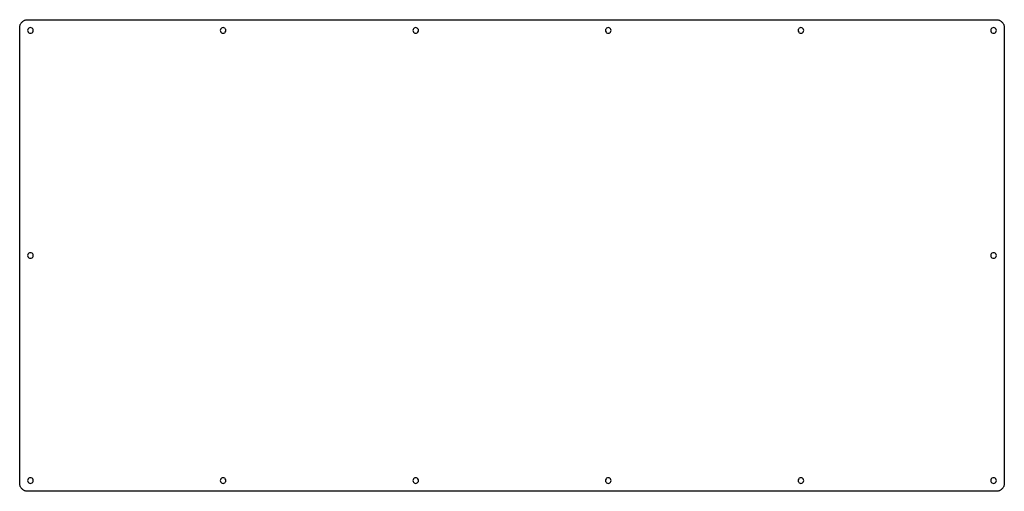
# Model space of a CAD drawing. Extents: x 0 to 368, y 0 to 176.
import ezdxf

# ---------------------------------------------------------------- set-up
doc = ezdxf.new("R2010")
doc.units = 0
doc.layers.get('0').update_dxf_attribs({"linetype": 'CONTINUOUS'})

msp = doc.modelspace()

# ---------------------------------------------------------------- linework, layer by layer
at = {"color": 0}
for p, q in [((0.095085, 173.294), (0.104731, 173.53)), ((0.095085, 3.27284), (0.095085, 173.294)), ((0.104731, 173.53), (0.130914, 173.764)), ((0.130914, 173.764), (0.177767, 173.994)), ((0.177767, 173.994), (0.241157, 174.221)), ((0.241157, 174.221), (0.323839, 174.442)), ((0.323839, 174.442), (0.421679, 174.655)), ((0.421679, 174.655), (0.537436, 174.862)), ((0.537436, 174.862), (0.666972, 175.058)), ((0.666972, 175.058), (0.813043, 175.242)), ((0.813043, 175.242), (0.972894, 175.416)), ((0.972894, 175.416), (1.14653, 175.576)), ((1.14653, 175.576), (1.33119, 175.722)), ((1.33119, 175.722), (1.52687, 175.852)), ((1.52687, 175.852), (1.73357, 175.967)), ((1.73357, 175.967), (1.94717, 176.065)), ((1.94717, 176.065), (2.16765, 176.148)), ((2.16765, 176.148), (2.39503, 176.211)), ((2.39503, 176.211), (2.62516, 176.258)), ((2.62516, 176.258), (2.85943, 176.284)), ((2.85943, 176.284), (3.09507, 176.294)), ((3.09507, 176.294), (364.568, 176.294)), ((3.24528, 172.911), (3.09507, 172.619)), ((3.47817, 173.144), (3.24528, 172.911)), ((3.77031, 173.294), (3.47817, 173.144)), ((4.09554, 173.343), (3.77031, 173.294)), ((4.41935, 173.294), (4.09554, 173.343)), ((4.7129, 173.144), (4.41935, 173.294)), ((4.94439, 172.911), (4.7129, 173.144)), ((5.09323, 172.619), (4.94439, 172.911)), ((75.1403, 172.911), (74.9914, 172.619)), ((75.3731, 173.144), (75.1403, 172.911)), ((75.6652, 173.294), (75.3731, 173.144)), ((75.989, 173.343), (75.6652, 173.294)), ((76.3143, 173.294), (75.989, 173.343)), ((76.6064, 173.144), (76.3143, 173.294)), ((76.8396, 172.911), (76.6064, 173.144)), ((76.9881, 172.619), (76.8396, 172.911)), ((147.034, 172.911), (146.885, 172.619)), ((147.267, 173.144), (147.034, 172.911)), ((147.559, 173.294), (147.267, 173.144)), ((147.884, 173.343), (147.559, 173.294)), ((148.208, 173.294), (147.884, 173.343)), ((148.501, 173.144), (148.208, 173.294)), ((148.733, 172.911), (148.501, 173.144)), ((148.883, 172.619), (148.733, 172.911)), ((218.929, 172.911), (218.78, 172.619)), ((219.162, 173.144), (218.929, 172.911)), ((219.454, 173.294), (219.162, 173.144)), ((219.779, 173.343), (219.454, 173.294)), ((220.103, 173.294), (219.779, 173.343)), ((220.396, 173.144), (220.103, 173.294)), ((220.628, 172.911), (220.396, 173.144)), ((220.777, 172.619), (220.628, 172.911)), ((290.824, 172.911), (290.675, 172.619)), ((291.057, 173.144), (290.824, 172.911)), ((291.349, 173.294), (291.057, 173.144)), ((291.673, 173.343), (291.349, 173.294)), ((291.998, 173.294), (291.673, 173.343)), ((292.29, 173.144), (291.998, 173.294)), ((292.523, 172.911), (292.29, 173.144)), ((292.672, 172.619), (292.523, 172.911)), ((362.719, 172.911), (362.571, 172.619)), ((362.952, 173.144), (362.719, 172.911)), ((363.245, 173.294), (362.952, 173.144)), ((363.569, 173.343), (363.245, 173.294)), ((363.894, 173.294), (363.569, 173.343)), ((364.187, 173.144), (363.894, 173.294)), ((364.419, 172.911), (364.187, 173.144)), ((364.568, 172.619), (364.419, 172.911)), ((364.568, 176.294), (364.804, 176.284)), ((364.804, 176.284), (365.037, 176.258)), ((365.037, 176.258), (365.27, 176.211)), ((365.27, 176.211), (365.495, 176.148)), ((365.495, 176.148), (365.718, 176.065)), ((365.718, 176.065), (365.933, 175.967)), ((365.933, 175.967), (366.134, 175.852)), ((366.134, 175.852), (366.332, 175.722)), ((366.332, 175.722), (366.518, 175.576)), ((366.518, 175.576), (366.688, 175.416)), ((366.688, 175.416), (366.85, 175.242)), ((366.85, 175.242), (366.995, 175.058)), ((366.995, 175.058), (367.125, 174.862)), ((367.125, 174.862), (367.242, 174.655)), ((367.242, 174.655), (367.34, 174.442)), ((367.34, 174.442), (367.422, 174.221)), ((367.422, 174.221), (367.485, 173.994)), ((367.485, 173.994), (367.531, 173.764)), ((367.531, 173.764), (367.559, 173.53)), ((367.559, 173.53), (367.57, 173.294)), ((367.57, 173.294), (367.57, 3.27284)), ((3.09507, 172.619), (3.04409, 172.293)), ((3.04409, 172.293), (3.09507, 171.97)), ((3.09507, 171.97), (3.24528, 171.676)), ((3.24528, 171.676), (3.47817, 171.444)), ((3.47817, 171.444), (3.77031, 171.296)), ((3.77031, 171.296), (4.09554, 171.243)), ((4.09554, 171.243), (4.41935, 171.296)), ((4.41935, 171.296), (4.7129, 171.444)), ((4.7129, 171.444), (4.94439, 171.676)), ((4.94439, 171.676), (5.09323, 171.97)), ((5.14558, 172.293), (5.09323, 172.619)), ((5.09323, 171.97), (5.14558, 172.293)), ((74.9914, 172.619), (74.9392, 172.293)), ((74.9392, 172.293), (74.9914, 171.97)), ((74.9914, 171.97), (75.1403, 171.676)), ((75.1403, 171.676), (75.3731, 171.444)), ((75.3731, 171.444), (75.6652, 171.296)), ((75.6652, 171.296), (75.989, 171.243)), ((75.989, 171.243), (76.3143, 171.296)), ((76.3143, 171.296), (76.6064, 171.444)), ((76.6064, 171.444), (76.8396, 171.676)), ((76.8396, 171.676), (76.9881, 171.97)), ((77.0393, 172.293), (76.9881, 172.619)), ((76.9881, 171.97), (77.0393, 172.293)), ((146.885, 172.619), (146.834, 172.293)), ((146.834, 172.293), (146.885, 171.97)), ((146.885, 171.97), (147.034, 171.676)), ((147.034, 171.676), (147.267, 171.444)), ((147.267, 171.444), (147.559, 171.296)), ((147.559, 171.296), (147.884, 171.243)), ((147.884, 171.243), (148.208, 171.296)), ((148.208, 171.296), (148.501, 171.444)), ((148.501, 171.444), (148.733, 171.676)), ((148.733, 171.676), (148.883, 171.97)), ((148.934, 172.293), (148.883, 172.619)), ((148.883, 171.97), (148.934, 172.293)), ((218.78, 172.619), (218.729, 172.293)), ((218.729, 172.293), (218.78, 171.97)), ((218.78, 171.97), (218.929, 171.676)), ((218.929, 171.676), (219.162, 171.444)), ((219.162, 171.444), (219.454, 171.296)), ((219.454, 171.296), (219.779, 171.243)), ((219.779, 171.243), (220.103, 171.296)), ((220.103, 171.296), (220.396, 171.444)), ((220.396, 171.444), (220.628, 171.676)), ((220.628, 171.676), (220.777, 171.97)), ((220.829, 172.293), (220.777, 172.619)), ((220.777, 171.97), (220.829, 172.293)), ((290.675, 172.619), (290.624, 172.293)), ((290.624, 172.293), (290.675, 171.97)), ((290.675, 171.97), (290.824, 171.676)), ((290.824, 171.676), (291.057, 171.444)), ((291.057, 171.444), (291.349, 171.296)), ((291.349, 171.296), (291.673, 171.243)), ((291.673, 171.243), (291.998, 171.296)), ((291.998, 171.296), (292.29, 171.444)), ((292.29, 171.444), (292.523, 171.676)), ((292.523, 171.676), (292.672, 171.97)), ((292.723, 172.293), (292.672, 172.619)), ((292.672, 171.97), (292.723, 172.293)), ((362.571, 172.619), (362.518, 172.293)), ((362.518, 172.293), (362.571, 171.97)), ((362.571, 171.97), (362.719, 171.676)), ((362.719, 171.676), (362.952, 171.444)), ((362.952, 171.444), (363.245, 171.296)), ((363.245, 171.296), (363.569, 171.243)), ((363.569, 171.243), (363.894, 171.296)), ((363.894, 171.296), (364.187, 171.444)), ((364.187, 171.444), (364.419, 171.676)), ((364.419, 171.676), (364.568, 171.97)), ((364.617, 172.293), (364.568, 172.619)), ((364.568, 171.97), (364.617, 172.293)), ((3.09507, 88.6079), (3.04409, 88.284)), ((3.04409, 88.284), (3.09507, 87.9588)), ((3.24528, 88.9), (3.09507, 88.6079)), ((3.47817, 89.1328), (3.24528, 88.9)), ((3.77031, 89.2817), (3.47817, 89.1328)), ((4.09554, 89.3339), (3.77031, 89.2817)), ((4.41935, 89.2817), (4.09554, 89.3339)), ((4.7129, 89.1328), (4.41935, 89.2817)), ((4.94439, 88.9), (4.7129, 89.1328)), ((5.09323, 88.6079), (4.94439, 88.9)), ((5.14558, 88.284), (5.09323, 88.6079)), ((5.09323, 87.9588), (5.14558, 88.284)), ((362.571, 88.6079), (362.518, 88.284)), ((362.518, 88.284), (362.571, 87.9588)), ((362.719, 88.9), (362.571, 88.6079)), ((362.952, 89.1328), (362.719, 88.9)), ((363.245, 89.2817), (362.952, 89.1328)), ((363.569, 89.3339), (363.245, 89.2817)), ((363.894, 89.2817), (363.569, 89.3339)), ((364.187, 89.1328), (363.894, 89.2817)), ((364.419, 88.9), (364.187, 89.1328)), ((364.568, 88.6079), (364.419, 88.9)), ((364.617, 88.284), (364.568, 88.6079)), ((364.568, 87.9588), (364.617, 88.284)), ((3.09507, 87.9588), (3.24528, 87.6667)), ((3.24528, 87.6667), (3.47817, 87.4339)), ((3.47817, 87.4339), (3.77031, 87.285)), ((3.77031, 87.285), (4.09554, 87.2338)), ((4.09554, 87.2338), (4.41935, 87.285)), ((4.41935, 87.285), (4.7129, 87.4339)), ((4.7129, 87.4339), (4.94439, 87.6667)), ((4.94439, 87.6667), (5.09323, 87.9588)), ((362.571, 87.9588), (362.719, 87.6667)), ((362.719, 87.6667), (362.952, 87.4339)), ((362.952, 87.4339), (363.245, 87.285)), ((363.245, 87.285), (363.569, 87.2338)), ((363.569, 87.2338), (363.894, 87.285)), ((363.894, 87.285), (364.187, 87.4339)), ((364.187, 87.4339), (364.419, 87.6667)), ((364.419, 87.6667), (364.568, 87.9588)), ((3.09507, 4.59715), (3.04409, 4.27193)), ((3.04409, 4.27193), (3.09507, 3.94808)), ((3.24528, 4.89066), (3.09507, 4.59715)), ((3.09507, 3.94808), (3.24528, 3.65594)), ((3.47817, 5.12216), (3.24528, 4.89066)), ((3.77031, 5.27099), (3.47817, 5.12216)), ((4.09554, 5.32197), (3.77031, 5.27099)), ((4.41935, 5.27099), (4.09554, 5.32197)), ((4.7129, 5.12216), (4.41935, 5.27099)), ((4.94439, 4.89066), (4.7129, 5.12216)), ((5.09323, 4.59715), (4.94439, 4.89066)), ((4.94439, 3.65594), (5.09323, 3.94808)), ((5.14558, 4.27193), (5.09323, 4.59715)), ((5.09323, 3.94808), (5.14558, 4.27193)), ((74.9914, 4.59715), (74.9392, 4.27193)), ((74.9392, 4.27193), (74.9914, 3.94808)), ((75.1403, 4.89066), (74.9914, 4.59715)), ((74.9914, 3.94808), (75.1403, 3.65594)), ((75.3731, 5.12216), (75.1403, 4.89066)), ((75.6652, 5.27099), (75.3731, 5.12216)), ((75.989, 5.32197), (75.6652, 5.27099)), ((76.3143, 5.27099), (75.989, 5.32197)), ((76.6064, 5.12216), (76.3143, 5.27099)), ((76.8396, 4.89066), (76.6064, 5.12216)), ((76.9881, 4.59715), (76.8396, 4.89066)), ((76.8396, 3.65594), (76.9881, 3.94808)), ((77.0393, 4.27193), (76.9881, 4.59715)), ((76.9881, 3.94808), (77.0393, 4.27193)), ((146.885, 4.59715), (146.834, 4.27193)), ((146.834, 4.27193), (146.885, 3.94808)), ((147.034, 4.89066), (146.885, 4.59715)), ((146.885, 3.94808), (147.034, 3.65594)), ((147.267, 5.12216), (147.034, 4.89066)), ((147.559, 5.27099), (147.267, 5.12216)), ((147.884, 5.32197), (147.559, 5.27099)), ((148.208, 5.27099), (147.884, 5.32197)), ((148.501, 5.12216), (148.208, 5.27099)), ((148.733, 4.89066), (148.501, 5.12216)), ((148.883, 4.59715), (148.733, 4.89066)), ((148.733, 3.65594), (148.883, 3.94808)), ((148.934, 4.27193), (148.883, 4.59715)), ((148.883, 3.94808), (148.934, 4.27193)), ((218.78, 4.59715), (218.729, 4.27193)), ((218.729, 4.27193), (218.78, 3.94808)), ((218.929, 4.89066), (218.78, 4.59715)), ((218.78, 3.94808), (218.929, 3.65594)), ((219.162, 5.12216), (218.929, 4.89066)), ((219.454, 5.27099), (219.162, 5.12216)), ((219.779, 5.32197), (219.454, 5.27099)), ((220.103, 5.27099), (219.779, 5.32197)), ((220.396, 5.12216), (220.103, 5.27099)), ((220.628, 4.89066), (220.396, 5.12216)), ((220.777, 4.59715), (220.628, 4.89066)), ((220.628, 3.65594), (220.777, 3.94808)), ((220.829, 4.27193), (220.777, 4.59715)), ((220.777, 3.94808), (220.829, 4.27193)), ((290.675, 4.59715), (290.624, 4.27193)), ((290.624, 4.27193), (290.675, 3.94808)), ((290.824, 4.89066), (290.675, 4.59715)), ((290.675, 3.94808), (290.824, 3.65594)), ((291.057, 5.12216), (290.824, 4.89066)), ((291.349, 5.27099), (291.057, 5.12216)), ((291.673, 5.32197), (291.349, 5.27099)), ((291.998, 5.27099), (291.673, 5.32197)), ((292.29, 5.12216), (291.998, 5.27099)), ((292.523, 4.89066), (292.29, 5.12216)), ((292.672, 4.59715), (292.523, 4.89066)), ((292.523, 3.65594), (292.672, 3.94808)), ((292.723, 4.27193), (292.672, 4.59715)), ((292.672, 3.94808), (292.723, 4.27193)), ((362.571, 4.59715), (362.518, 4.27193)), ((362.518, 4.27193), (362.571, 3.94808)), ((362.719, 4.89066), (362.571, 4.59715)), ((362.571, 3.94808), (362.719, 3.65594)), ((362.952, 5.12216), (362.719, 4.89066)), ((363.245, 5.27099), (362.952, 5.12216)), ((363.569, 5.32197), (363.245, 5.27099)), ((363.894, 5.27099), (363.569, 5.32197)), ((364.187, 5.12216), (363.894, 5.27099)), ((364.419, 4.89066), (364.187, 5.12216)), ((364.568, 4.59715), (364.419, 4.89066)), ((364.419, 3.65594), (364.568, 3.94808)), ((364.617, 4.27193), (364.568, 4.59715)), ((364.568, 3.94808), (364.617, 4.27193)), ((0.104731, 3.0372), (0.095085, 3.27284)), ((0.130914, 2.80293), (0.104731, 3.0372)), ((0.177767, 2.5728), (0.130914, 2.80293)), ((0.241157, 2.34542), (0.177767, 2.5728)), ((0.323839, 2.12494), (0.241157, 2.34542)), ((0.421679, 1.91134), (0.323839, 2.12494)), ((0.537436, 1.70601), (0.421679, 1.91134)), ((0.666972, 1.50895), (0.537436, 1.70601)), ((0.813043, 1.3243), (0.666972, 1.50895)), ((0.972894, 1.15204), (0.813043, 1.3243)), ((1.14653, 0.990808), (0.972894, 1.15204)), ((1.33119, 0.844737), (1.14653, 0.990808)), ((1.52687, 0.7152), (1.33119, 0.844737)), ((1.73357, 0.599447), (1.52687, 0.7152)), ((1.94717, 0.501608), (1.73357, 0.599447)), ((2.16765, 0.418924), (1.94717, 0.501608)), ((2.39503, 0.355533), (2.16765, 0.418924)), ((2.62516, 0.310059), (2.39503, 0.355533)), ((2.85943, 0.282498), (2.62516, 0.310059)), ((3.09507, 0.272852), (2.85943, 0.282498)), ((364.568, 0.272852), (3.09507, 0.272852)), ((3.24528, 3.65594), (3.47817, 3.42305)), ((3.47817, 3.42305), (3.77031, 3.27422)), ((3.77031, 3.27422), (4.09554, 3.22185)), ((4.09554, 3.22185), (4.41935, 3.27422)), ((4.41935, 3.27422), (4.7129, 3.42305)), ((4.7129, 3.42305), (4.94439, 3.65594)), ((75.1403, 3.65594), (75.3731, 3.42305)), ((75.3731, 3.42305), (75.6652, 3.27422)), ((75.6652, 3.27422), (75.989, 3.22185)), ((75.989, 3.22185), (76.3143, 3.27422)), ((76.3143, 3.27422), (76.6064, 3.42305)), ((76.6064, 3.42305), (76.8396, 3.65594)), ((147.034, 3.65594), (147.267, 3.42305)), ((147.267, 3.42305), (147.559, 3.27422)), ((147.559, 3.27422), (147.884, 3.22185)), ((147.884, 3.22185), (148.208, 3.27422)), ((148.208, 3.27422), (148.501, 3.42305)), ((148.501, 3.42305), (148.733, 3.65594)), ((218.929, 3.65594), (219.162, 3.42305)), ((219.162, 3.42305), (219.454, 3.27422)), ((219.454, 3.27422), (219.779, 3.22185)), ((219.779, 3.22185), (220.103, 3.27422)), ((220.103, 3.27422), (220.396, 3.42305)), ((220.396, 3.42305), (220.628, 3.65594)), ((290.824, 3.65594), (291.057, 3.42305)), ((291.057, 3.42305), (291.349, 3.27422)), ((291.349, 3.27422), (291.673, 3.22185)), ((291.673, 3.22185), (291.998, 3.27422)), ((291.998, 3.27422), (292.29, 3.42305)), ((292.29, 3.42305), (292.523, 3.65594)), ((362.719, 3.65594), (362.952, 3.42305)), ((362.952, 3.42305), (363.245, 3.27422)), ((363.245, 3.27422), (363.569, 3.22185)), ((363.569, 3.22185), (363.894, 3.27422)), ((363.894, 3.27422), (364.187, 3.42305)), ((364.187, 3.42305), (364.419, 3.65594)), ((364.804, 0.282498), (364.568, 0.272852)), ((365.037, 0.310059), (364.804, 0.282498)), ((365.27, 0.355533), (365.037, 0.310059)), ((365.495, 0.418924), (365.27, 0.355533)), ((365.718, 0.501608), (365.495, 0.418924)), ((365.933, 0.599447), (365.718, 0.501608)), ((366.134, 0.7152), (365.933, 0.599447)), ((366.332, 0.844737), (366.134, 0.7152)), ((366.518, 0.990808), (366.332, 0.844737)), ((366.688, 1.15204), (366.518, 0.990808)), ((366.85, 1.3243), (366.688, 1.15204)), ((366.995, 1.50895), (366.85, 1.3243)), ((367.125, 1.70601), (366.995, 1.50895)), ((367.242, 1.91134), (367.125, 1.70601)), ((367.34, 2.12494), (367.242, 1.91134)), ((367.422, 2.34542), (367.34, 2.12494)), ((367.485, 2.5728), (367.422, 2.34542)), ((367.531, 2.80293), (367.485, 2.5728)), ((367.559, 3.0372), (367.531, 2.80293)), ((367.57, 3.27284), (367.559, 3.0372))]:
    msp.add_line(p, q, dxfattribs=at)

doc.saveas('drawing.dxf')
